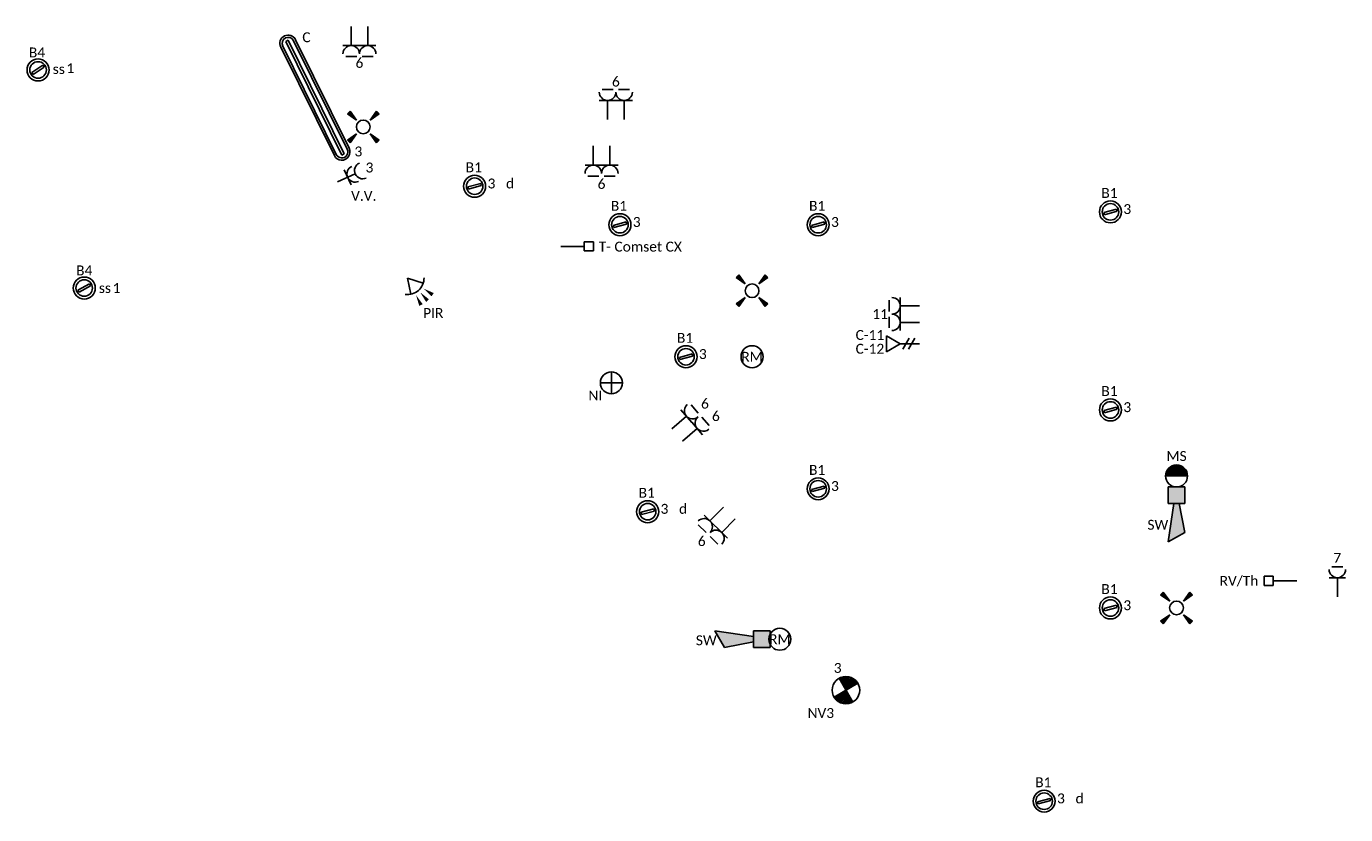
# Model space of a CAD drawing. Header units: millimetres. Extents: x -197899 to 120983, y -4228 to 45370.
# Tile 182 of 200: x 32805 to 44783, y 497 to 7661. Entities that reach past the tile are written whole.
import ezdxf
from ezdxf.enums import TextEntityAlignment as Align

# ---------------------------------------------------------------- set-up
doc = ezdxf.new("R2010")
doc.units = ezdxf.units.MM
for name, color, linetype in [('EL6222--', 3, 'Continuous'), ('EL6311--', 3, 'Continuous'), ('EL6350--', 3, 'Continuous'), ('EL6441--', 3, 'Continuous'), ('EL6511--', 3, 'Continuous'), ('EL6521--', 3, 'Continuous'), ('EL6811--', 3, 'Continuous')]:
    doc.layers.add(name, color=color, linetype=linetype)
doc.styles.add('STABICAD-018', font='calibri.ttf', dxfattribs={"height": 180})

# ---------------------------------------------------------------- blocks, each defined once
blk = doc.blocks.new('E00411')
for p, q in [((-2.4, 2.89), (-2.89, 2.4)), ((-2.89, 2.4), (-1.24, 1.24)), ((-1.24, 1.24), (-2.4, 2.89)), ((2.4, 2.89), (1.24, 1.24)), ((1.24, 1.24), (2.89, 2.4)), ((2.89, 2.4), (2.4, 2.89)), ((-1.24, -1.24), (-2.89, -2.4)), ((-2.4, -2.89), (-1.24, -1.24)), ((1.24, -1.24), (2.4, -2.89)), ((2.89, -2.4), (1.24, -1.24)), ((-2.89, -2.4), (-2.4, -2.89)), ((2.4, -2.89), (2.89, -2.4))]:
    blk.add_line(p, q)
at = {"color": 0, "linetype": 'Continuous'}
blk.add_circle((0, 0), 1.25, dxfattribs=at)
for points in [[(-2.89, 2.4), (-2.4, 2.89), (-1.24, 1.24)], [(2.4, 2.89), (2.89, 2.4), (1.24, 1.24)], [(-2.4, -2.89), (-2.89, -2.4), (-1.24, -1.24)], [(2.89, -2.4), (2.4, -2.89), (1.24, -1.24)]]:
    blk.add_solid(points, dxfattribs=at)
at = {"color": 0, "linetype": 'Continuous', "style": 'STABICAD-018'}
for tag, p in [('SWITCHCODE', (0, 4.64)), ('ARTICLECODE', (0, 0))]:
    blk.add_attdef(tag, text='', height=1.8, dxfattribs=at).set_placement(p, align=Align.MIDDLE)
blk = doc.blocks.new('111304CP')
at = {"color": 0, "linetype": 'Continuous'}
blk.add_line((1, 6.5), (-1, 6.5), dxfattribs=at)
blk = doc.blocks.new('*U390')
at = {"color": 0, "linetype": 'Continuous'}
for p, q in [((-1.5, 4.5), (1.5, 4.5)), ((0, 1), (0, 4.5))]:
    blk.add_line(p, q, dxfattribs=at)
blk.add_arc((0, 6), 1.5, 180, 0, dxfattribs=at)
at = {"color": 0, "linetype": 'ByBlock'}
blk.add_blockref('111304CP', (0, 0), dxfattribs=at)
at = {"color": 0, "linetype": 'Continuous', "style": 'STABICAD-018'}
for tag, p in [('PANEL', (0, 11.5)), ('CIRCUIT', (0, 8.5)), ('SUBCIRCUIT', (4.5, 8.5)), ('ARTICLECODE', (0, 0))]:
    blk.add_attdef(tag, text='', height=1.8, dxfattribs=at).set_placement(p, align=Align.MIDDLE)
at = {"color": 0, "linetype": 'Continuous', "style": 'STABICAD-018', "flags": 1}
blk.add_attdef('POWERCODE', text='', height=1.8, dxfattribs=at).set_placement((13, 8.5), align=Align.MIDDLE)
blk = doc.blocks.new('E00125CP')
at = {"color": 0, "linetype": 'Continuous'}
for p, q in [((-2.5, 6.5), (-0.5, 6.5)), ((0.5, 6.5), (2.5, 6.5))]:
    blk.add_line(p, q, dxfattribs=at)
blk = doc.blocks.new('*U378')
at = {"color": 0, "linetype": 'Continuous'}
for p, q in [((-3, 4.5), (3, 4.5)), ((-1.5, 1), (-1.5, 4.5)), ((1.5, 1), (1.5, 4.5))]:
    blk.add_line(p, q, dxfattribs=at)
for centre in [(-1.5, 6), (1.5, 6)]:
    blk.add_arc(centre, 1.5, 180, 0, dxfattribs=at)
at = {"color": 0, "linetype": 'ByBlock'}
blk.add_blockref('E00125CP', (0, 0), dxfattribs=at)
at = {"color": 0, "linetype": 'Continuous', "style": 'STABICAD-018'}
for tag, p in [('PANEL', (0, 11.5)), ('CIRCUIT', (0, 8.5)), ('SUBCIRCUIT', (4.5, 8.5)), ('ARTICLECODE', (0, 0))]:
    blk.add_attdef(tag, text='', height=1.8, dxfattribs=at).set_placement(p, align=Align.MIDDLE)
at = {"color": 0, "linetype": 'Continuous', "style": 'STABICAD-018', "flags": 1}
blk.add_attdef('POWERCODE', text='', height=1.8, dxfattribs=at).set_placement((13, 8.5), align=Align.MIDDLE)
blk = doc.blocks.new('*U393')
at = {"color": 0, "linetype": 'Continuous'}
for p, q in [((-3, 4.5), (3, 4.5)), ((-1.5, 1), (-1.5, 4.5)), ((1.5, 1), (1.5, 4.5))]:
    blk.add_line(p, q, dxfattribs=at)
for centre in [(-1.5, 6), (1.5, 6)]:
    blk.add_arc(centre, 1.5, 180, 0, dxfattribs=at)
at = {"color": 0, "linetype": 'ByBlock'}
blk.add_blockref('E00125CP', (0, 0), dxfattribs=at)
at = {"color": 0, "linetype": 'Continuous', "style": 'STABICAD-018'}
for tag, p in [('PANEL', (0, 11.5)), ('CIRCUIT', (0, 8.5)), ('SUBCIRCUIT', (4.5, 8.5)), ('ARTICLECODE', (0, 0))]:
    blk.add_attdef(tag, text='', height=1.8, dxfattribs=at).set_placement(p, align=Align.MIDDLE)
at = {"color": 0, "linetype": 'Continuous', "style": 'STABICAD-018', "flags": 1}
blk.add_attdef('POWERCODE', text='', height=1.8, dxfattribs=at).set_placement((13, 8.5), align=Align.MIDDLE)
blk = doc.blocks.new('*U377')
at = {"color": 0, "linetype": 'Continuous'}
for p, q in [((-3, 4.5), (3, 4.5)), ((-1.5, 1), (-1.5, 4.5)), ((1.5, 1), (1.5, 4.5))]:
    blk.add_line(p, q, dxfattribs=at)
for centre in [(-1.5, 6), (1.5, 6)]:
    blk.add_arc(centre, 1.5, 180, 0, dxfattribs=at)
at = {"color": 0, "linetype": 'ByBlock'}
blk.add_blockref('E00125CP', (0, 0), dxfattribs=at)
at = {"color": 0, "linetype": 'Continuous', "style": 'STABICAD-018'}
for tag, p in [('PANEL', (0, 11.5)), ('CIRCUIT', (0, 8.5)), ('SUBCIRCUIT', (4.5, 8.5)), ('ARTICLECODE', (0, 0))]:
    blk.add_attdef(tag, text='', height=1.8, dxfattribs=at).set_placement(p, align=Align.MIDDLE)
at = {"color": 0, "linetype": 'Continuous', "style": 'STABICAD-018', "flags": 1}
blk.add_attdef('POWERCODE', text='', height=1.8, dxfattribs=at).set_placement((13, 8.5), align=Align.MIDDLE)
blk = doc.blocks.new('E00153')
at = {"color": 0, "linetype": 'Continuous'}
for p, q in [((-1.44, 7), (1.44, 7)), ((0, 4.5), (-1.44, 7)), ((0, 4.5), (1.44, 7)), ((-1, 4), (1, 2.85)), ((-1, 3), (1, 1.85)), ((0, 4.5), (0, 1))]:
    blk.add_line(p, q, dxfattribs=at)
at = {"color": 0, "linetype": 'Continuous', "style": 'STABICAD-018'}
for tag, p in [('COMMENT1', (-6, 12)), ('COMMENT2', (6, 12)), ('DATACOM1', (-6, 9)), ('DATACOM2', (6, 9)), ('TEXT1', (2.5, 6)), ('ARTICLECODE', (0, 0))]:
    blk.add_attdef(tag, text='', height=1.8, dxfattribs=at).set_placement(p, align=Align.MIDDLE)
blk = doc.blocks.new('*U391')
at = {"color": 0, "linetype": 'Continuous'}
for p, q in [((-1.5, 4.5), (1.5, 4.5)), ((0, 1), (0, 4.5))]:
    blk.add_line(p, q, dxfattribs=at)
blk.add_arc((0, 6), 1.5, 180, 0, dxfattribs=at)
at = {"color": 0, "linetype": 'ByBlock'}
blk.add_blockref('111304CP', (0, 0), dxfattribs=at)
at = {"color": 0, "linetype": 'Continuous', "style": 'STABICAD-018'}
for tag, p in [('PANEL', (0, 11.5)), ('CIRCUIT', (0, 8.5)), ('SUBCIRCUIT', (4.5, 8.5)), ('ARTICLECODE', (0, 0))]:
    blk.add_attdef(tag, text='', height=1.8, dxfattribs=at).set_placement(p, align=Align.MIDDLE)
at = {"color": 0, "linetype": 'Continuous', "style": 'STABICAD-018', "flags": 1}
blk.add_attdef('POWERCODE', text='', height=1.8, dxfattribs=at).set_placement((13, 8.5), align=Align.MIDDLE)
blk = doc.blocks.new('*U379')
at = {"color": 0, "linetype": 'Continuous'}
for p, q in [((-3, 4.5), (3, 4.5)), ((-1.5, 1), (-1.5, 4.5)), ((1.5, 1), (1.5, 4.5))]:
    blk.add_line(p, q, dxfattribs=at)
for centre in [(-1.5, 6), (1.5, 6)]:
    blk.add_arc(centre, 1.5, 180, 0, dxfattribs=at)
at = {"color": 0, "linetype": 'ByBlock'}
blk.add_blockref('E00125CP', (0, 0), dxfattribs=at)
at = {"color": 0, "linetype": 'Continuous', "style": 'STABICAD-018'}
for tag, p in [('PANEL', (0, 11.5)), ('CIRCUIT', (0, 8.5)), ('SUBCIRCUIT', (4.5, 8.5)), ('ARTICLECODE', (0, 0))]:
    blk.add_attdef(tag, text='', height=1.8, dxfattribs=at).set_placement(p, align=Align.MIDDLE)
at = {"color": 0, "linetype": 'Continuous', "style": 'STABICAD-018', "flags": 1}
blk.add_attdef('POWERCODE', text='', height=1.8, dxfattribs=at).set_placement((13, 8.5), align=Align.MIDDLE)
blk = doc.blocks.new('*U380')
at = {"color": 0, "linetype": 'Continuous'}
for p, q in [((-3, 4.5), (3, 4.5)), ((-1.5, 1), (-1.5, 4.5)), ((1.5, 1), (1.5, 4.5))]:
    blk.add_line(p, q, dxfattribs=at)
for centre in [(-1.5, 6), (1.5, 6)]:
    blk.add_arc(centre, 1.5, 180, 0, dxfattribs=at)
at = {"color": 0, "linetype": 'ByBlock'}
blk.add_blockref('E00125CP', (0, 0), dxfattribs=at)
at = {"color": 0, "linetype": 'Continuous', "style": 'STABICAD-018'}
for tag, p in [('PANEL', (0, 11.5)), ('CIRCUIT', (0, 8.5)), ('SUBCIRCUIT', (4.5, 8.5)), ('ARTICLECODE', (0, 0))]:
    blk.add_attdef(tag, text='', height=1.8, dxfattribs=at).set_placement(p, align=Align.MIDDLE)
at = {"color": 0, "linetype": 'Continuous', "style": 'STABICAD-018', "flags": 1}
blk.add_attdef('POWERCODE', text='', height=1.8, dxfattribs=at).set_placement((13, 8.5), align=Align.MIDDLE)
blk = doc.blocks.new('*U512')
at = {"linetype": 'Continuous'}
for p, q in [((-57, -21), (47, 39)), ((-47, -39), (57, 21)), ((57, 21), (47, 39)), ((-57, -21), (-47, -39))]:
    blk.add_line(p, q, dxfattribs=at)
for radius in [100, 75]:
    blk.add_circle((0, 0), radius, dxfattribs=at)
at = {"color": 0, "linetype": 'Continuous', "style": 'STABICAD-018'}
for tag, p in [('LIGHTFIXTURECODE', (0, 225)), ('PANEL', (0, -225))]:
    blk.add_attdef(tag, text='', height=180, dxfattribs=at).set_placement(p, align=Align.MIDDLE)
for tag, p in [('CIRCUIT', (150, 0)), ('SWITCHCODE', (250, 0)), ('SUBCIRCUIT', (350, 0))]:
    blk.add_attdef(tag, text='', height=180, dxfattribs=at).set_placement(p, align=Align.MIDDLE_LEFT)
blk = doc.blocks.new('E00021')
at = {"color": 0, "linetype": 'Continuous'}
blk.add_line((-2, 0), (2, 0), dxfattribs=at)
blk.add_lwpolyline([(1, 0, 2, 2, 1), (-1, 0, 2, 2, 1)], format="xyseb", dxfattribs=at)
blk.add_circle((0, 0), 2, dxfattribs=at)
at = {"color": 0, "linetype": 'Continuous', "style": 'STABICAD-018'}
for tag, p in [('CODING1', (-1.83, 6.44)), ('CODING2', (-1.55, 3.98)), ('ARTICLECODE', (0, 0)), ('FIREPROTECTION_PANEL', (0, -4.16)), ('FIREPROTECTION_ZONE', (-0.93, -7.76)), ('FIREPROTECTION_HARDWARENUMBER', (6.31, -10.35))]:
    blk.add_attdef(tag, text='', height=1.8, dxfattribs=at).set_placement(p, align=Align.MIDDLE)
blk = doc.blocks.new('E00058')
at = {"color": 0, "linetype": 'Continuous'}
for q in [(-1.5, 3.6), (1.5, 3.6)]:
    blk.add_line((0, 1), q, dxfattribs=at)
blk.add_arc((0, 1), 3, 40.5288, 139.4712, dxfattribs=at)
for points in [[(-1.76, 6.21), (-1.08, 6.39), (-0.91, 4.38)], [(-0.35, 6.49), (0.35, 6.49), (0, 4.5)], [(1.08, 6.39), (1.76, 6.21), (0.91, 4.38)]]:
    blk.add_solid(points, dxfattribs=at)
at = {"color": 0, "linetype": 'Continuous', "style": 'STABICAD-018'}
blk.add_attdef('SECURITY_PANEL', text='', height=1.8, dxfattribs=at).set_placement((0, 10), align=Align.CENTER)
for tag, p in [('TEXT1', (0, 9)), ('ARTICLECODE', (0, 0))]:
    blk.add_attdef(tag, text='', height=1.8, dxfattribs=at).set_placement(p, align=Align.MIDDLE)
blk = doc.blocks.new('E00028')
at = {"color": 0, "linetype": 'Continuous'}
for p, q in [((1.5, 11), (-1.5, 9.27)), ((1.5, 11), (0.5, 4)), ((-0.5, 4), (-1.5, 9.27)), ((-1.5, 4), (-1.5, 1)), ((1.5, 4), (-1.5, 4)), ((1.5, 1), (1.5, 4)), ((-1.5, 1), (1.5, 1))]:
    blk.add_line(p, q, dxfattribs=at)
for points in [[(-1.5, 9.27), (1.5, 11), (-0.5, 4), (0.5, 4)], [(-1.5, 4), (1.5, 4), (-1.5, 1), (1.5, 1)]]:
    blk.add_solid(points, dxfattribs=at)
at = {"color": 0, "linetype": 'Continuous', "style": 'STABICAD-018'}
for tag, p in [('CODING1', (-1.31, 4.93)), ('CODING2', (-1.04, 2.46)), ('ARTICLECODE', (0, 0)), ('FIREPROTECTION_PANEL', (0.53, -2.59)), ('FIREPROTECTION_ZONE', (-0.04, -4.38)), ('FIREPROTECTION_HARDWARENUMBER', (7.36, -6.83))]:
    blk.add_attdef(tag, text='', height=1.8, dxfattribs=at).set_placement(p, align=Align.MIDDLE)
blk = doc.blocks.new('VB654NVI')
at = {"color": 0, "linetype": 'Continuous'}
for p, q in [((-1.41, 1.59), (1.41, 4.41)), ((-1.41, 4.41), (1.41, 1.59))]:
    blk.add_line(p, q, dxfattribs=at)
blk.add_circle((0, 3), 2, dxfattribs=at)
at = {"color": 0, "linetype": 'Continuous', "style": 'STABICAD-018'}
for tag, p in [('ARTICLECODE', (-2.66, 12.86)), ('FIREPROTECTION_PANEL', (0, 9.85)), ('CODING', (0, 7))]:
    blk.add_attdef(tag, text='', height=1.8, dxfattribs=at).set_placement(p, align=Align.MIDDLE)
blk = doc.blocks.new('E00020')
at = {"color": 0, "linetype": 'Continuous'}
blk.add_circle((0, 0), 2, dxfattribs=at)
at = {"color": 0, "linetype": 'Continuous', "style": 'STABICAD-018'}
for tag, p in [('CODING1', (0.68, 7.74)), ('CODING2', (0.95, 5.28)), ('ARTICLECODE', (0, 0)), ('FIREPROTECTION_PANEL', (0.1, -3.37)), ('FIREPROTECTION_HARDWARENUMBER', (7.57, -7.83)), ('FIREPROTECTION_ZONE', (1.58, -6.46))]:
    blk.add_attdef(tag, text='', height=1.8, dxfattribs=at).set_placement(p, align=Align.MIDDLE)
blk = doc.blocks.new('THERM-TK-L')
at = {"color": 0, "linetype": 'Continuous'}
for p, q in [((-0.83, 5.25), (-0.83, 6.92)), ((-0.83, 6.92), (0.83, 6.92)), ((-0.83, 5.25), (0.83, 5.25)), ((0, 5.25), (0, 1)), ((0.83, 5.25), (0.83, 6.92))]:
    blk.add_line(p, q, dxfattribs=at)
at = {"color": 0, "linetype": 'Continuous', "style": 'STABICAD-018'}
for tag, p in [('TEXT1', (4, 6)), ('ARTICLECODE', (0, 0))]:
    blk.add_attdef(tag, text='', height=1.8, dxfattribs=at).set_placement(p, align=Align.MIDDLE)
blk = doc.blocks.new('E00018EL')
at = {"color": 0, "linetype": 'Continuous'}
for p, q in [((-1.77, 1.73), (1.77, 5.27)), ((1.77, 1.73), (-1.77, 5.27))]:
    blk.add_line(p, q, dxfattribs=at)
at = {"color": 0, "linetype": 'Continuous', "const_width": 2.5}
for points in [[(-0.88, 4.38, -0.198912), (0, 4.75, -0.198912), (0.88, 4.38, -1)], [(-0.88, 2.62, 0.198912), (0, 2.25, 0.198912), (0.88, 2.62, 1)]]:
    blk.add_lwpolyline(points, format="xyb", dxfattribs=at)
blk = doc.blocks.new('*U500')
at = {"color": 0, "linetype": 'Continuous'}
blk.add_circle((0, 3.5), 2.5, dxfattribs=at)
blk.add_blockref('E00018EL', (0, 0), dxfattribs=at)
at = {"color": 0, "linetype": 'Continuous', "style": 'STABICAD-018'}
for tag, p in [('PANEL', (0, 11.5)), ('CIRCUIT', (0, 8.5)), ('SUBCIRCUIT', (4.5, 8.5)), ('LIGHTFIXTURECODE', (0, 3.5)), ('SWITCHCODE', (4.5, 2.5))]:
    blk.add_attdef(tag, text='', height=1.8, dxfattribs=at).set_placement(p, align=Align.MIDDLE)
blk = doc.blocks.new('*U516')
at = {"linetype": 'Continuous'}
for p, q in [((575, 12.5), (-575, 12.5)), ((-575, 12.5), (-575, -12.5)), ((550, 75), (-550, 75)), ((550, 55), (-550, 55)), ((575, -12.5), (575, 12.5)), ((575, -12.5), (-575, -12.5)), ((-550, -55), (550, -55)), ((-550, -75), (550, -75))]:
    blk.add_line(p, q, dxfattribs=at)
for centre, radius, start, end in [((-550, 0), 75, 90, 270), ((-550, 0), 55, 90, 270), ((550, 0), 75, 270, 90), ((550, 0), 55, 270, 90)]:
    blk.add_arc(centre, radius, start, end, dxfattribs=at)
at = {"color": 0, "linetype": 'Continuous', "style": 'STABICAD-018'}
for tag, p in [('SWITCHCODE', (625, 75)), ('SUBCIRCUIT', (725, 75)), ('CIRCUIT', (525, 75))]:
    blk.add_attdef(tag, text='', height=180, dxfattribs=at).set_placement(p, align=Align.BOTTOM_RIGHT)
blk.add_attdef('LIGHTFIXTURECODE', text='', height=180, dxfattribs=at).set_placement((-625, 75), align=Align.BOTTOM_LEFT)
blk.add_attdef('PANEL', text='', height=180, dxfattribs=at).set_placement((0, -225), align=Align.MIDDLE)
blk = doc.blocks.new('111304A')
at = {"color": 0, "linetype": 'Continuous'}
for p, q in [((-1.5, 3), (1.5, 3)), ((0, 1), (0, 4.5))]:
    blk.add_line(p, q, dxfattribs=at)
for centre in [(0, 6), (0, 4.5)]:
    blk.add_arc(centre, 1.5, 180, 0, dxfattribs=at)
at = {"color": 0, "linetype": 'Continuous', "style": 'STABICAD-018'}
for tag, p in [('PANEL', (0, 11.5)), ('CIRCUIT', (0, 8.5)), ('SUBCIRCUIT', (4.5, 8.5)), ('ARTICLECODE', (0, 0))]:
    blk.add_attdef(tag, text='', height=1.8, dxfattribs=at).set_placement(p, align=Align.MIDDLE)
at = {"color": 0, "linetype": 'Continuous', "style": 'STABICAD-018', "flags": 1}
blk.add_attdef('POWERCODE', text='', height=1.8, dxfattribs=at).set_placement((13, 8.5), align=Align.MIDDLE)

msp = doc.modelspace()

# ---------------------------------------------------------------- block references
at = {"layer": 'EL6222--', "linetype": 'Continuous'}
ref = msp.add_blockref('*U380', (35829, 7711), dxfattribs=dict(at, xscale=50, yscale=50, rotation=180))
ref.add_attrib('CIRCUIT', '6', dxfattribs={"layer": '0', "color": 7, "linetype": 'ByBlock', "height": 90, "style": 'STABICAD-018'}).set_placement((35829, 7331), align=Align.MIDDLE)
ref = msp.add_blockref('*U393', (38157, 6763), dxfattribs=dict(at, xscale=50, yscale=50))
ref.add_attrib('CIRCUIT', '6', dxfattribs={"layer": '0', "color": 7, "linetype": 'ByBlock', "height": 90, "style": 'STABICAD-018'}).set_placement((38157, 7161), align=Align.MIDDLE)
ref = msp.add_blockref('*U378', (38027, 6625), dxfattribs=dict(at, xscale=50, yscale=50, rotation=180))
ref.add_attrib('CIRCUIT', '6', dxfattribs={"layer": '0', "color": 7, "linetype": 'ByBlock', "height": 90, "style": 'STABICAD-018'}).set_placement((38027, 6231), align=Align.MIDDLE)
ref = msp.add_blockref('111304A', (35585, 6228), dxfattribs=dict(at, xscale=50, yscale=50, rotation=294.0962450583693))
ref.add_attrib('ARTICLECODE', 'V.V.', dxfattribs={"layer": '0', "color": 7, "linetype": 'ByBlock', "height": 90, "style": 'STABICAD-018'}).set_placement((35868, 6120), align=Align.MIDDLE)
ref.add_attrib('CIRCUIT', '3', dxfattribs={"layer": '0', "color": 7, "linetype": 'ByBlock', "height": 90, "style": 'STABICAD-018'}).set_placement((35920, 6378), align=Align.MIDDLE)
ref = msp.add_blockref('*U377', (40964, 5046), dxfattribs=dict(at, xscale=50, yscale=50, rotation=90.00000000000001))
ref.add_attrib('CIRCUIT', '11', dxfattribs={"layer": '0', "color": 7, "linetype": 'ByBlock', "height": 90, "style": 'STABICAD-018'}).set_placement((40557, 5047), align=Align.MIDDLE)
ref = msp.add_blockref('*U391', (38628, 3970), dxfattribs=dict(at, xscale=50, yscale=50, rotation=311.1989084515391))
ref.add_attrib('CIRCUIT', '6', dxfattribs={"layer": '0', "color": 7, "linetype": 'ByBlock', "height": 90, "style": 'STABICAD-018'}).set_placement((38966, 4234), align=Align.MIDDLE)
ref = msp.add_blockref('*U391', (38726, 3858), dxfattribs=dict(at, xscale=50, yscale=50, rotation=311.1989084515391))
ref.add_attrib('CIRCUIT', '6', dxfattribs={"layer": '0', "color": 7, "linetype": 'ByBlock', "height": 90, "style": 'STABICAD-018'}).set_placement((39065, 4121), align=Align.MIDDLE)
ref = msp.add_blockref('*U379', (39223, 3274), dxfattribs=dict(at, xscale=49.99999999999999, yscale=49.99999999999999, rotation=135.3999470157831))
ref.add_attrib('CIRCUIT', '6', dxfattribs={"layer": '0', "color": 7, "linetype": 'ByBlock', "height": 90, "style": 'STABICAD-018'}).set_placement((38937, 2985), align=Align.MIDDLE)
ref = msp.add_blockref('*U390', (44708, 2425), dxfattribs=dict(at, xscale=50, yscale=50))
ref.add_attrib('CIRCUIT', '7', dxfattribs={"layer": '0', "color": 7, "linetype": 'ByBlock', "height": 90, "style": 'STABICAD-018'}).set_placement((44708, 2831), align=Align.MIDDLE)
at = {"layer": 'EL6311--', "linetype": 'Continuous'}
ref = msp.add_blockref('*U516', (35425, 7013), dxfattribs=dict(at, rotation=296.2601218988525))
ref.add_attrib('CIRCUIT', '3', dxfattribs={"layer": '0', "color": 7, "linetype": 'ByBlock', "height": 90, "style": 'STABICAD-018'}).set_placement((35855, 6452), align=Align.BOTTOM_RIGHT)
ref.add_attrib('LIGHTFIXTURECODE', 'C', dxfattribs={"layer": '0', "color": 7, "linetype": 'ByBlock', "height": 90, "style": 'STABICAD-018'}).set_placement((35310, 7490), align=Align.BOTTOM_LEFT)
at = {"layer": 'EL6311--', "color": 50, "linetype": 'Continuous'}
ref = msp.add_blockref('*U512', (32911, 7265), dxfattribs=dict(at, rotation=3.586722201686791))
ref.add_attrib('CIRCUIT', '1', dxfattribs={"layer": '0', "color": 7, "linetype": 'ByBlock', "height": 90, "style": 'STABICAD-018'}).set_placement((33168, 7281), align=Align.MIDDLE_LEFT)
ref.add_attrib('LIGHTFIXTURECODE', 'B4', dxfattribs={"layer": '0', "color": 7, "linetype": 'ByBlock', "height": 90, "style": 'STABICAD-018'}).set_placement((32901, 7424), align=Align.MIDDLE)
ref.add_attrib('SUBCIRCUIT', 'ss', dxfattribs={"layer": '0', "color": 7, "linetype": 'ByBlock', "height": 90, "style": 'STABICAD-018'}).set_placement((33044, 7273), align=Align.MIDDLE_LEFT)
at = {"layer": 'EL6311--', "linetype": 'Continuous', "xscale": 50, "yscale": 50}
for p in [(35864, 6747), (39394, 5258), (43248, 2375)]:
    msp.add_blockref('E00411', p, dxfattribs=at)
at = {"layer": 'EL6311--', "linetype": 'Continuous'}
ref = msp.add_blockref('*U512', (36875, 6208), dxfattribs=dict(at, rotation=345.0000000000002))
ref.add_attrib('CIRCUIT', '3', dxfattribs={"layer": '0', "color": 7, "linetype": 'ByBlock', "height": 90, "style": 'STABICAD-018'}).set_placement((36992, 6233), align=Align.MIDDLE_LEFT)
ref.add_attrib('LIGHTFIXTURECODE', 'B1', dxfattribs={"layer": '0', "color": 7, "linetype": 'ByBlock', "height": 90, "style": 'STABICAD-018'}).set_placement((36867, 6380), align=Align.MIDDLE)
ref.add_attrib('SUBCIRCUIT', 'd', dxfattribs={"layer": '0', "color": 7, "linetype": 'ByBlock', "height": 90, "style": 'STABICAD-018'}).set_placement((37160, 6233), align=Align.MIDDLE_LEFT)
ref = msp.add_blockref('*U512', (42648, 5975), dxfattribs=dict(at, rotation=345.0000000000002))
ref.add_attrib('CIRCUIT', '3', dxfattribs={"layer": '0', "color": 7, "linetype": 'ByBlock', "height": 90, "style": 'STABICAD-018'}).set_placement((42765, 6000), align=Align.MIDDLE_LEFT)
ref.add_attrib('LIGHTFIXTURECODE', 'B1', dxfattribs={"layer": '0', "color": 7, "linetype": 'ByBlock', "height": 90, "style": 'STABICAD-018'}).set_placement((42639, 6147), align=Align.MIDDLE)
ref = msp.add_blockref('*U512', (38194, 5858), dxfattribs=dict(at, rotation=345.0000000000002))
ref.add_attrib('CIRCUIT', '3', dxfattribs={"layer": '0', "color": 7, "linetype": 'ByBlock', "height": 90, "style": 'STABICAD-018'}).set_placement((38311, 5883), align=Align.MIDDLE_LEFT)
ref.add_attrib('LIGHTFIXTURECODE', 'B1', dxfattribs={"layer": '0', "color": 7, "linetype": 'ByBlock', "height": 90, "style": 'STABICAD-018'}).set_placement((38185, 6030), align=Align.MIDDLE)
ref = msp.add_blockref('*U512', (39994, 5858), dxfattribs=dict(at, rotation=345.0000000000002))
ref.add_attrib('CIRCUIT', '3', dxfattribs={"layer": '0', "color": 7, "linetype": 'ByBlock', "height": 90, "style": 'STABICAD-018'}).set_placement((40111, 5883), align=Align.MIDDLE_LEFT)
ref.add_attrib('LIGHTFIXTURECODE', 'B1', dxfattribs={"layer": '0', "color": 7, "linetype": 'ByBlock', "height": 90, "style": 'STABICAD-018'}).set_placement((39985, 6030), align=Align.MIDDLE)
at = {"layer": 'EL6311--', "color": 50, "linetype": 'Continuous'}
ref = msp.add_blockref('*U512', (33330, 5283), dxfattribs=at)
ref.add_attrib('CIRCUIT', '1', dxfattribs={"layer": '0', "color": 7, "linetype": 'ByBlock', "height": 90, "style": 'STABICAD-018'}).set_placement((33588, 5283), align=Align.MIDDLE_LEFT)
ref.add_attrib('LIGHTFIXTURECODE', 'B4', dxfattribs={"layer": '0', "color": 7, "linetype": 'ByBlock', "height": 90, "style": 'STABICAD-018'}).set_placement((33330, 5443), align=Align.MIDDLE)
ref.add_attrib('SUBCIRCUIT', 'ss', dxfattribs={"layer": '0', "color": 7, "linetype": 'ByBlock', "height": 90, "style": 'STABICAD-018'}).set_placement((33463, 5283), align=Align.MIDDLE_LEFT)
at = {"layer": 'EL6311--', "linetype": 'Continuous'}
ref = msp.add_blockref('*U512', (38794, 4658), dxfattribs=dict(at, rotation=345.0000000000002))
ref.add_attrib('CIRCUIT', '3', dxfattribs={"layer": '0', "color": 7, "linetype": 'ByBlock', "height": 90, "style": 'STABICAD-018'}).set_placement((38911, 4683), align=Align.MIDDLE_LEFT)
ref.add_attrib('LIGHTFIXTURECODE', 'B1', dxfattribs={"layer": '0', "color": 7, "linetype": 'ByBlock', "height": 90, "style": 'STABICAD-018'}).set_placement((38785, 4830), align=Align.MIDDLE)
ref = msp.add_blockref('*U512', (42648, 4175), dxfattribs=dict(at, rotation=345.0000000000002))
ref.add_attrib('CIRCUIT', '3', dxfattribs={"layer": '0', "color": 7, "linetype": 'ByBlock', "height": 90, "style": 'STABICAD-018'}).set_placement((42765, 4200), align=Align.MIDDLE_LEFT)
ref.add_attrib('LIGHTFIXTURECODE', 'B1', dxfattribs={"layer": '0', "color": 7, "linetype": 'ByBlock', "height": 90, "style": 'STABICAD-018'}).set_placement((42639, 4347), align=Align.MIDDLE)
ref = msp.add_blockref('*U512', (39994, 3458), dxfattribs=dict(at, rotation=345.0000000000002))
ref.add_attrib('CIRCUIT', '3', dxfattribs={"layer": '0', "color": 7, "linetype": 'ByBlock', "height": 90, "style": 'STABICAD-018'}).set_placement((40111, 3483), align=Align.MIDDLE_LEFT)
ref.add_attrib('LIGHTFIXTURECODE', 'B1', dxfattribs={"layer": '0', "color": 7, "linetype": 'ByBlock', "height": 90, "style": 'STABICAD-018'}).set_placement((39985, 3630), align=Align.MIDDLE)
ref = msp.add_blockref('*U512', (38446, 3250), dxfattribs=dict(at, rotation=345.0000000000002))
ref.add_attrib('CIRCUIT', '3', dxfattribs={"layer": '0', "color": 7, "linetype": 'ByBlock', "height": 90, "style": 'STABICAD-018'}).set_placement((38563, 3276), align=Align.MIDDLE_LEFT)
ref.add_attrib('LIGHTFIXTURECODE', 'B1', dxfattribs={"layer": '0', "color": 7, "linetype": 'ByBlock', "height": 90, "style": 'STABICAD-018'}).set_placement((38437, 3422), align=Align.MIDDLE)
ref.add_attrib('SUBCIRCUIT', 'd', dxfattribs={"layer": '0', "color": 7, "linetype": 'ByBlock', "height": 90, "style": 'STABICAD-018'}).set_placement((38731, 3276), align=Align.MIDDLE_LEFT)
ref = msp.add_blockref('*U512', (42648, 2375), dxfattribs=dict(at, rotation=345.0000000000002))
ref.add_attrib('CIRCUIT', '3', dxfattribs={"layer": '0', "color": 7, "linetype": 'ByBlock', "height": 90, "style": 'STABICAD-018'}).set_placement((42765, 2400), align=Align.MIDDLE_LEFT)
ref.add_attrib('LIGHTFIXTURECODE', 'B1', dxfattribs={"layer": '0', "color": 7, "linetype": 'ByBlock', "height": 90, "style": 'STABICAD-018'}).set_placement((42639, 2547), align=Align.MIDDLE)
ref = msp.add_blockref('*U512', (42046, 619), dxfattribs=dict(at, rotation=345.0000000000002))
ref.add_attrib('CIRCUIT', '3', dxfattribs={"layer": '0', "color": 7, "linetype": 'ByBlock', "height": 90, "style": 'STABICAD-018'}).set_placement((42163, 644), align=Align.MIDDLE_LEFT)
ref.add_attrib('LIGHTFIXTURECODE', 'B1', dxfattribs={"layer": '0', "color": 7, "linetype": 'ByBlock', "height": 90, "style": 'STABICAD-018'}).set_placement((42038, 791), align=Align.MIDDLE)
ref.add_attrib('SUBCIRCUIT', 'd', dxfattribs={"layer": '0', "color": 7, "linetype": 'ByBlock', "height": 90, "style": 'STABICAD-018'}).set_placement((42331, 644), align=Align.MIDDLE_LEFT)
at = {"layer": 'EL6350--', "linetype": 'Continuous'}
ref = msp.add_blockref('*U500', (40201, 1459), dxfattribs=dict(at, xscale=49.99999999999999, yscale=49.99999999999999, zscale=49.99999999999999, rotation=345))
ref.add_attrib('CIRCUIT', '3', dxfattribs={"layer": '0', "color": 1, "linetype": 'Continuous', "height": 90, "style": 'STABICAD-018'}).set_placement((40171, 1830), align=Align.MIDDLE)
ref.add_attrib('LIGHTFIXTURECODE', 'NV3', dxfattribs={"layer": '0', "color": 1, "linetype": 'Continuous', "height": 90, "style": 'STABICAD-018'}).set_placement((40018, 1420), align=Align.MIDDLE)
at = {"layer": 'EL6441--', "linetype": 'Continuous'}
ref = msp.add_blockref('E00153', (40964, 4776), dxfattribs=dict(at, xscale=50, yscale=50, rotation=90.00000000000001))
ref.add_attrib('DATACOM1', 'C-11', dxfattribs={"layer": '0', "color": 7, "linetype": 'ByBlock', "height": 90, "style": 'STABICAD-018'}).set_placement((40464, 4856), align=Align.MIDDLE)
ref.add_attrib('DATACOM2', 'C-12', dxfattribs={"layer": '0', "color": 7, "linetype": 'ByBlock', "height": 90, "style": 'STABICAD-018'}).set_placement((40464, 4731), align=Align.MIDDLE)
at = {"layer": 'EL6511--', "linetype": 'Continuous'}
ref = msp.add_blockref('E00020', (39394, 4658), dxfattribs=dict(at, xscale=50, yscale=50))
ref.add_attrib('ARTICLECODE', 'RM', dxfattribs={"layer": '0', "color": 7, "linetype": 'Continuous', "height": 90, "style": 'STABICAD-018'}).set_placement((39394, 4658), align=Align.MIDDLE)
ref = msp.add_blockref('VB654NVI', (38223, 4527), dxfattribs=dict(at, xscale=49.99999999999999, yscale=49.99999999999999, rotation=135))
ref.add_attrib('ARTICLECODE', 'NI', dxfattribs={"layer": '0', "color": 7, "linetype": 'Continuous', "height": 90, "style": 'STABICAD-018'}).set_placement((37971, 4306), align=Align.MIDDLE)
ref = msp.add_blockref('E00021', (43248, 3575), dxfattribs=dict(at, xscale=50, yscale=50))
ref.add_attrib('ARTICLECODE', 'MS', dxfattribs={"layer": '0', "color": 7, "linetype": 'Continuous', "height": 90, "style": 'STABICAD-018'}).set_placement((43248, 3756), align=Align.MIDDLE)
ref = msp.add_blockref('E00028', (43248, 3525), dxfattribs=dict(at, xscale=50, yscale=50, rotation=180))
ref.add_attrib('ARTICLECODE', 'SW', dxfattribs={"layer": '0', "color": 7, "linetype": 'Continuous', "height": 90, "style": 'STABICAD-018'}).set_placement((43078, 3131), align=Align.MIDDLE)
ref = msp.add_blockref('E00028', (39607, 2091), dxfattribs=dict(at, xscale=50, yscale=50, rotation=90.00000000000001))
ref.add_attrib('ARTICLECODE', 'SW', dxfattribs={"layer": '0', "color": 7, "linetype": 'Continuous', "height": 90, "style": 'STABICAD-018'}).set_placement((38978, 2081), align=Align.MIDDLE)
ref = msp.add_blockref('E00020', (39646, 2091), dxfattribs=dict(at, xscale=50, yscale=50))
ref.add_attrib('ARTICLECODE', 'RM', dxfattribs={"layer": '0', "color": 7, "linetype": 'Continuous', "height": 90, "style": 'STABICAD-018'}).set_placement((39646, 2091), align=Align.MIDDLE)
at = {"layer": 'EL6521--', "linetype": 'Continuous'}
ref = msp.add_blockref('E00058', (36232, 5411), dxfattribs=dict(at, xscale=49.99999999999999, yscale=49.99999999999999, rotation=221.5650511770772))
ref.add_attrib('ARTICLECODE', 'PIR', dxfattribs={"layer": '0', "color": 7, "linetype": 'ByBlock', "height": 90, "style": 'STABICAD-018'}).set_placement((36499, 5056), align=Align.MIDDLE)
at = {"layer": 'EL6811--', "linetype": 'Continuous'}
ref = msp.add_blockref('THERM-TK-L', (37607, 5661), dxfattribs=dict(at, xscale=50, yscale=50, rotation=270))
ref.add_attrib('TEXT1', 'T- Comset CX', dxfattribs={"layer": '0', "color": 7, "linetype": 'ByBlock', "height": 90, "style": 'STABICAD-018'}).set_placement((38379, 5659), align=Align.MIDDLE)
ref = msp.add_blockref('THERM-TK-L', (44389, 2622), dxfattribs=dict(at, xscale=50.00000000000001, yscale=50.00000000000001, rotation=89.99999999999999))
ref.add_attrib('TEXT1', 'RV/Th', dxfattribs={"layer": '0', "color": 7, "linetype": 'ByBlock', "height": 90, "style": 'STABICAD-018'}).set_placement((43815, 2622), align=Align.MIDDLE)

doc.saveas('drawing.dxf')
